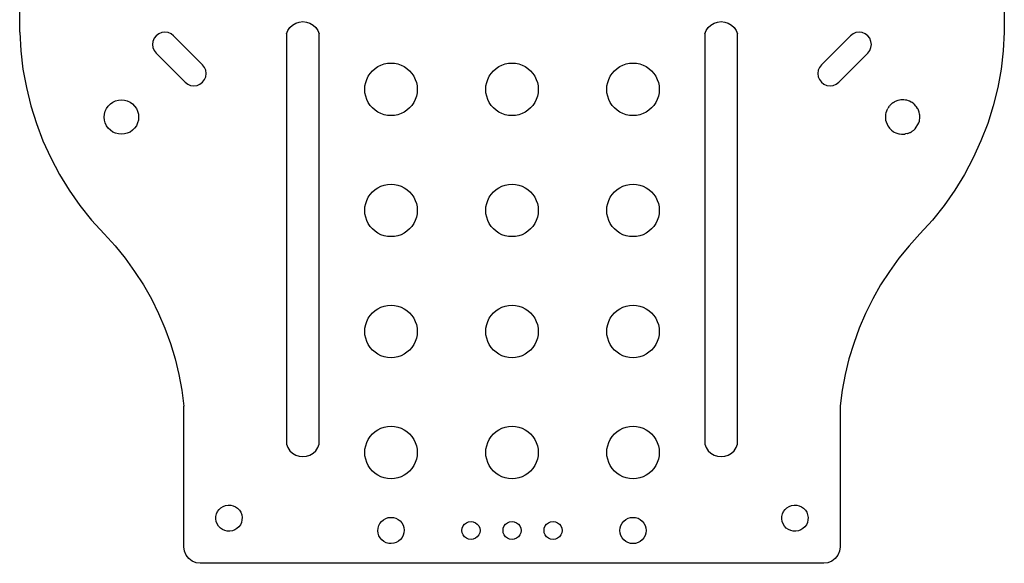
# Model space of a CAD drawing. Header units: metres. Extents: x 336 to 456, y 274 to 478.
# Tile 1 of 4: x 336 to 456, y 274 to 340. Entities that reach past the tile are written whole.
import ezdxf

# ---------------------------------------------------------------- set-up
doc = ezdxf.new("R2010")
doc.units = ezdxf.units.M

msp = doc.modelspace()

# ---------------------------------------------------------------- linework, layer by layer
at = {"layer": 'Layer0'}
for p, q in [((336.31, 338.73), (336.31, 413.26)), ((456.34, 413.27), (456.34, 338.73)), ((369.57, 339.58), (369.96, 339.81)), ((369.96, 339.81), (370.38, 339.95)), ((370.38, 339.95), (370.82, 340)), ((370.82, 340), (371.27, 339.95)), ((371.27, 339.95), (371.69, 339.81)), ((371.69, 339.81), (372.07, 339.58)), ((420.58, 339.58), (420.96, 339.81)), ((420.96, 339.81), (421.38, 339.95)), ((421.38, 339.95), (421.83, 340)), ((421.83, 340), (422.27, 339.95)), ((422.27, 339.95), (422.69, 339.81)), ((422.69, 339.81), (423.08, 339.58)), ((336.31, 338.73), (336.44, 336.46)), ((353.26, 338.52), (352.95, 338.28)), ((353.62, 338.67), (353.26, 338.52)), ((354.01, 338.72), (353.62, 338.67)), ((354.4, 338.67), (354.01, 338.72)), ((354.76, 338.52), (354.4, 338.67)), ((355.07, 338.28), (354.76, 338.52)), ((368.82, 338.5), (368.99, 338.91)), ((368.82, 338.5), (368.82, 288.5)), ((368.99, 338.91), (369.25, 339.28)), ((369.25, 339.28), (369.57, 339.58)), ((372.07, 339.58), (372.4, 339.28)), ((372.4, 339.28), (372.65, 338.91)), ((372.65, 338.91), (372.82, 338.5)), ((372.82, 288.5), (372.82, 338.5)), ((419.83, 338.5), (420, 338.91)), ((419.83, 338.5), (419.83, 288.5)), ((420, 338.91), (420.25, 339.28)), ((420.25, 339.28), (420.58, 339.58)), ((423.08, 339.58), (423.4, 339.28)), ((423.4, 339.28), (423.66, 338.91)), ((423.66, 338.91), (423.83, 338.5)), ((423.83, 288.5), (423.83, 338.5)), ((437.9, 338.52), (437.59, 338.28)), ((438.26, 338.67), (437.9, 338.52)), ((438.65, 338.72), (438.26, 338.67)), ((439.03, 338.67), (438.65, 338.72)), ((439.4, 338.52), (439.03, 338.67)), ((439.71, 338.28), (439.4, 338.52)), ((456.34, 338.73), (456.22, 336.46)), ((352.56, 337.6), (352.51, 337.22)), ((352.71, 337.97), (352.56, 337.6)), ((352.95, 338.28), (352.71, 337.97)), ((355.07, 338.28), (358.6, 334.74)), ((434.05, 334.74), (437.59, 338.28)), ((439.94, 337.97), (439.71, 338.28)), ((440.09, 337.6), (439.94, 337.97)), ((440.15, 337.22), (440.09, 337.6)), ((336.44, 336.46), (336.71, 334.2)), ((352.51, 337.22), (352.56, 336.83)), ((352.56, 336.83), (352.71, 336.47)), ((352.71, 336.47), (352.95, 336.16)), ((356.48, 332.62), (352.95, 336.16)), ((439.71, 336.16), (436.17, 332.62)), ((439.71, 336.16), (439.94, 336.47)), ((439.94, 336.47), (440.09, 336.83)), ((440.09, 336.83), (440.15, 337.22)), ((456.22, 336.46), (455.95, 334.21)), ((380.75, 334.84), (381.16, 334.92)), ((381.16, 334.92), (381.58, 334.95)), ((381.58, 334.95), (381.99, 334.92)), ((381.99, 334.92), (382.4, 334.84)), ((395.5, 334.84), (395.91, 334.92)), ((395.91, 334.92), (396.33, 334.95)), ((396.33, 334.95), (396.74, 334.92)), ((396.74, 334.92), (397.15, 334.84)), ((410.25, 334.84), (410.66, 334.92)), ((410.66, 334.92), (411.08, 334.95)), ((411.08, 334.95), (411.49, 334.92)), ((411.49, 334.92), (411.9, 334.84)), ((336.71, 334.2), (337.12, 331.97)), ((358.84, 334.43), (358.6, 334.74)), ((358.99, 334.07), (358.84, 334.43)), ((359.04, 333.68), (358.99, 334.07)), ((379.04, 333.7), (379.31, 334.01)), ((379.31, 334.01), (379.63, 334.29)), ((379.63, 334.29), (379.98, 334.52)), ((379.98, 334.52), (380.35, 334.71)), ((380.35, 334.71), (380.75, 334.84)), ((382.4, 334.84), (382.8, 334.71)), ((382.8, 334.71), (383.18, 334.52)), ((383.18, 334.52), (383.52, 334.29)), ((383.52, 334.29), (383.84, 334.01)), ((383.84, 334.01), (384.12, 333.7)), ((393.79, 333.7), (394.06, 334.01)), ((394.06, 334.01), (394.38, 334.29)), ((394.38, 334.29), (394.73, 334.52)), ((394.73, 334.52), (395.1, 334.71)), ((395.1, 334.71), (395.5, 334.84)), ((397.15, 334.84), (397.55, 334.71)), ((397.55, 334.71), (397.93, 334.52)), ((397.93, 334.52), (398.27, 334.29)), ((398.27, 334.29), (398.59, 334.01)), ((398.59, 334.01), (398.87, 333.7)), ((408.54, 333.7), (408.81, 334.01)), ((408.81, 334.01), (409.13, 334.29)), ((409.13, 334.29), (409.48, 334.52)), ((409.48, 334.52), (409.85, 334.71)), ((409.85, 334.71), (410.25, 334.84)), ((411.9, 334.84), (412.3, 334.71)), ((412.3, 334.71), (412.68, 334.52)), ((412.68, 334.52), (413.02, 334.29)), ((413.02, 334.29), (413.34, 334.01)), ((413.34, 334.01), (413.62, 333.7)), ((433.66, 334.07), (433.61, 333.68)), ((433.81, 334.43), (433.66, 334.07)), ((434.05, 334.74), (433.81, 334.43)), ((455.95, 334.21), (455.54, 331.97)), ((356.48, 332.62), (356.79, 332.38)), ((358.29, 332.38), (358.6, 332.62)), ((358.6, 332.62), (358.84, 332.93)), ((358.84, 332.93), (358.99, 333.29)), ((358.99, 333.29), (359.04, 333.68)), ((378.4, 332.17), (378.49, 332.58)), ((378.49, 332.58), (378.62, 332.97)), ((378.62, 332.97), (378.81, 333.35)), ((378.81, 333.35), (379.04, 333.7)), ((384.12, 333.7), (384.35, 333.35)), ((384.35, 333.35), (384.53, 332.97)), ((384.53, 332.97), (384.67, 332.58)), ((384.67, 332.58), (384.75, 332.17)), ((393.15, 332.17), (393.24, 332.58)), ((393.24, 332.58), (393.37, 332.97)), ((393.37, 332.97), (393.56, 333.35)), ((393.56, 333.35), (393.79, 333.7)), ((398.87, 333.7), (399.1, 333.35)), ((399.1, 333.35), (399.28, 332.97)), ((399.28, 332.97), (399.42, 332.58)), ((399.42, 332.58), (399.5, 332.17)), ((407.9, 332.17), (407.99, 332.58)), ((407.99, 332.58), (408.12, 332.97)), ((408.12, 332.97), (408.31, 333.35)), ((408.31, 333.35), (408.54, 333.7)), ((413.62, 333.7), (413.85, 333.35)), ((413.85, 333.35), (414.03, 332.97)), ((414.03, 332.97), (414.17, 332.58)), ((414.17, 332.58), (414.25, 332.17)), ((433.61, 333.68), (433.66, 333.29)), ((433.66, 333.29), (433.81, 332.93)), ((433.81, 332.93), (434.05, 332.62)), ((434.05, 332.62), (434.36, 332.38)), ((435.86, 332.38), (436.17, 332.62)), ((337.12, 331.97), (337.66, 329.76)), ((356.79, 332.38), (357.15, 332.23)), ((357.15, 332.23), (357.54, 332.18)), ((357.54, 332.18), (357.93, 332.23)), ((357.93, 332.23), (358.29, 332.38)), ((378.38, 331.75), (378.4, 332.17)), ((378.4, 331.33), (378.38, 331.75)), ((378.49, 330.92), (378.4, 331.33)), ((384.75, 331.33), (384.67, 330.92)), ((384.75, 332.17), (384.78, 331.75)), ((384.78, 331.75), (384.75, 331.33)), ((393.13, 331.75), (393.15, 332.17)), ((393.15, 331.33), (393.13, 331.75)), ((393.24, 330.92), (393.15, 331.33)), ((399.5, 331.33), (399.42, 330.92)), ((399.5, 332.17), (399.53, 331.75)), ((399.53, 331.75), (399.5, 331.33)), ((407.88, 331.75), (407.9, 332.17)), ((407.9, 331.33), (407.88, 331.75)), ((407.99, 330.92), (407.9, 331.33)), ((414.25, 331.33), (414.17, 330.92)), ((414.25, 332.17), (414.28, 331.75)), ((414.28, 331.75), (414.25, 331.33)), ((434.36, 332.38), (434.72, 332.23)), ((434.72, 332.23), (435.11, 332.18)), ((435.11, 332.18), (435.5, 332.23)), ((435.5, 332.23), (435.86, 332.38)), ((455.54, 331.97), (455, 329.76)), ((347.36, 329.98), (347.66, 330.19)), ((347.66, 330.19), (347.99, 330.35)), ((347.99, 330.35), (348.35, 330.44)), ((348.35, 330.44), (348.71, 330.47)), ((348.71, 330.47), (349.07, 330.44)), ((349.07, 330.44), (349.43, 330.35)), ((349.43, 330.35), (349.76, 330.19)), ((349.76, 330.19), (350.06, 329.98)), ((378.62, 330.53), (378.49, 330.92)), ((378.81, 330.15), (378.62, 330.53)), ((379.04, 329.8), (378.81, 330.15)), ((384.35, 330.15), (384.12, 329.8)), ((384.53, 330.53), (384.35, 330.15)), ((384.67, 330.92), (384.53, 330.53)), ((393.37, 330.53), (393.24, 330.92)), ((393.56, 330.15), (393.37, 330.53)), ((393.79, 329.8), (393.56, 330.15)), ((399.1, 330.15), (398.87, 329.8)), ((399.28, 330.53), (399.1, 330.15)), ((399.42, 330.92), (399.28, 330.53)), ((408.12, 330.52), (407.99, 330.92)), ((408.31, 330.15), (408.12, 330.52)), ((408.54, 329.8), (408.31, 330.15)), ((413.85, 330.15), (413.62, 329.8)), ((414.03, 330.52), (413.85, 330.15)), ((414.17, 330.92), (414.03, 330.52)), ((442.82, 330.14), (442.71, 330.07)), ((442.82, 330.14), (442.9, 330.19)), ((442.94, 330.21), (442.9, 330.19)), ((443.02, 330.26), (442.94, 330.21)), ((443.18, 330.32), (443.02, 330.26)), ((443.23, 330.35), (443.18, 330.32)), ((443.26, 330.35), (443.23, 330.35)), ((443.36, 330.39), (443.26, 330.35)), ((443.58, 330.44), (443.36, 330.39)), ((443.72, 330.47), (443.58, 330.44)), ((443.95, 330.47), (443.72, 330.47)), ((444.08, 330.48), (443.95, 330.47)), ((444.31, 330.44), (444.08, 330.48)), ((444.45, 330.42), (444.31, 330.44)), ((444.67, 330.35), (444.45, 330.42)), ((444.79, 330.31), (444.67, 330.35)), ((445, 330.19), (444.79, 330.31)), ((445.12, 330.13), (445, 330.19)), ((445.3, 329.98), (445.12, 330.13)), ((337.66, 329.76), (338.34, 327.59)), ((346.64, 328.74), (346.74, 329.09)), ((346.74, 329.09), (346.89, 329.42)), ((346.89, 329.42), (347.1, 329.72)), ((347.1, 329.72), (347.36, 329.98)), ((350.06, 329.98), (350.32, 329.72)), ((350.32, 329.72), (350.53, 329.42)), ((350.53, 329.42), (350.68, 329.09)), ((350.68, 329.09), (350.78, 328.74)), ((379.31, 329.49), (379.04, 329.8)), ((379.63, 329.21), (379.31, 329.49)), ((379.98, 328.98), (379.63, 329.21)), ((380.35, 328.79), (379.98, 328.98)), ((383.18, 328.98), (382.8, 328.79)), ((383.52, 329.21), (383.18, 328.98)), ((383.84, 329.49), (383.52, 329.21)), ((384.12, 329.8), (383.84, 329.49)), ((394.06, 329.49), (393.79, 329.8)), ((394.38, 329.21), (394.06, 329.49)), ((394.73, 328.98), (394.38, 329.21)), ((395.1, 328.79), (394.73, 328.98)), ((397.93, 328.98), (397.55, 328.79)), ((398.27, 329.21), (397.93, 328.98)), ((398.59, 329.49), (398.27, 329.21)), ((398.87, 329.8), (398.59, 329.49)), ((408.81, 329.49), (408.54, 329.8)), ((409.13, 329.21), (408.81, 329.49)), ((409.48, 328.98), (409.13, 329.21)), ((409.85, 328.79), (409.48, 328.98)), ((412.68, 328.98), (412.3, 328.79)), ((413.02, 329.21), (412.68, 328.98)), ((413.34, 329.49), (413.02, 329.21)), ((413.62, 329.8), (413.34, 329.49)), ((441.97, 329.09), (441.91, 328.87)), ((442.03, 329.22), (441.97, 329.09)), ((442.05, 329.25), (442.03, 329.22)), ((442.05, 329.25), (442.13, 329.42)), ((442.19, 329.51), (442.13, 329.42)), ((442.21, 329.54), (442.19, 329.51)), ((442.25, 329.59), (442.21, 329.54)), ((442.25, 329.59), (442.34, 329.72)), ((442.4, 329.78), (442.34, 329.72)), ((442.43, 329.83), (442.4, 329.78)), ((442.51, 329.89), (442.43, 329.83)), ((442.51, 329.89), (442.6, 329.98)), ((442.65, 330.02), (442.6, 329.98)), ((442.71, 330.07), (442.65, 330.02)), ((445.4, 329.91), (445.3, 329.98)), ((445.56, 329.72), (445.4, 329.91)), ((445.64, 329.63), (445.56, 329.72)), ((445.77, 329.42), (445.64, 329.63)), ((445.84, 329.32), (445.77, 329.42)), ((445.92, 329.09), (445.84, 329.32)), ((445.97, 328.98), (445.92, 329.09)), ((446.02, 328.74), (445.97, 328.98)), ((455, 329.76), (454.32, 327.59)), ((346.62, 328.37), (346.64, 328.74)), ((346.64, 328.01), (346.62, 328.37)), ((346.74, 327.66), (346.64, 328.01)), ((350.78, 328.01), (350.68, 327.66)), ((350.78, 328.74), (350.81, 328.37)), ((350.81, 328.37), (350.78, 328.01)), ((380.75, 328.66), (380.35, 328.79)), ((381.16, 328.58), (380.75, 328.66)), ((381.58, 328.55), (381.16, 328.58)), ((381.99, 328.58), (381.58, 328.55)), ((382.4, 328.66), (381.99, 328.58)), ((382.8, 328.79), (382.4, 328.66)), ((395.5, 328.66), (395.1, 328.79)), ((395.91, 328.58), (395.5, 328.66)), ((396.33, 328.55), (395.91, 328.58)), ((396.74, 328.58), (396.33, 328.55)), ((397.15, 328.66), (396.74, 328.58)), ((397.55, 328.79), (397.15, 328.66)), ((410.25, 328.66), (409.85, 328.79)), ((410.66, 328.58), (410.25, 328.66)), ((411.08, 328.55), (410.66, 328.58)), ((411.49, 328.58), (411.08, 328.55)), ((411.9, 328.66), (411.49, 328.58)), ((412.3, 328.79), (411.9, 328.66)), ((441.86, 328.51), (441.85, 328.37)), ((441.85, 328.37), (441.87, 328.14)), ((441.88, 328.74), (441.86, 328.51)), ((441.87, 328.14), (441.88, 328.01)), ((441.91, 328.87), (441.88, 328.74)), ((441.88, 328.01), (442.13, 327.32)), ((445.92, 327.66), (446, 327.89)), ((446, 327.89), (446.02, 328.01)), ((446.04, 328.62), (446.02, 328.74)), ((446.02, 328.01), (446.05, 328.25)), ((446.04, 328.37), (446.04, 328.62)), ((446.05, 328.25), (446.04, 328.37)), ((338.34, 327.59), (339.15, 325.47)), ((346.89, 327.32), (346.74, 327.66)), ((347.1, 327.02), (346.89, 327.32)), ((347.36, 326.76), (347.1, 327.02)), ((347.66, 326.55), (347.36, 326.76)), ((347.99, 326.4), (347.66, 326.55)), ((349.76, 326.55), (349.43, 326.4)), ((350.06, 326.76), (349.76, 326.55)), ((350.32, 327.02), (350.06, 326.76)), ((350.53, 327.32), (350.32, 327.02)), ((350.68, 327.66), (350.53, 327.32)), ((442.13, 327.32), (442.27, 327.13)), ((442.27, 327.13), (442.34, 327.02)), ((442.34, 327.02), (442.51, 326.86)), ((442.51, 326.86), (442.6, 326.76)), ((442.6, 326.76), (442.8, 326.63)), ((442.8, 326.63), (442.9, 326.55)), ((442.9, 326.55), (443.12, 326.46)), ((444.83, 326.48), (444.89, 326.5)), ((444.89, 326.5), (444.93, 326.52)), ((444.93, 326.52), (445, 326.55)), ((445.12, 326.64), (445, 326.55)), ((445.12, 326.64), (445.21, 326.69)), ((445.21, 326.69), (445.25, 326.73)), ((445.25, 326.73), (445.3, 326.76)), ((445.38, 326.85), (445.3, 326.76)), ((445.38, 326.85), (445.48, 326.94)), ((445.48, 326.94), (445.92, 327.66)), ((454.32, 327.59), (453.5, 325.47)), ((339.15, 325.47), (340.1, 323.4)), ((348.35, 326.31), (347.99, 326.4)), ((348.71, 326.27), (348.35, 326.31)), ((349.07, 326.31), (348.71, 326.27)), ((349.43, 326.4), (349.07, 326.31)), ((443.12, 326.46), (443.23, 326.4)), ((443.23, 326.4), (443.47, 326.34)), ((443.47, 326.34), (443.58, 326.31)), ((443.58, 326.31), (443.83, 326.29)), ((443.83, 326.29), (443.95, 326.27)), ((443.95, 326.27), (444.2, 326.29)), ((444.31, 326.31), (444.2, 326.29)), ((444.52, 326.36), (444.31, 326.31)), ((444.52, 326.36), (444.55, 326.37)), ((444.55, 326.37), (444.67, 326.4)), ((444.67, 326.4), (444.83, 326.48)), ((453.5, 325.47), (452.56, 323.4)), ((340.1, 323.4), (341.16, 321.39)), ((452.56, 323.4), (451.49, 321.39)), ((341.16, 321.39), (342.35, 319.45)), ((451.49, 321.39), (450.3, 319.46)), ((342.35, 319.45), (343.66, 317.59)), ((379.31, 319.26), (379.63, 319.54)), ((379.63, 319.54), (379.98, 319.77)), ((379.98, 319.77), (380.35, 319.96)), ((380.35, 319.96), (380.75, 320.09)), ((380.75, 320.09), (381.16, 320.17)), ((381.16, 320.17), (381.58, 320.2)), ((381.58, 320.2), (381.99, 320.17)), ((381.99, 320.17), (382.4, 320.09)), ((382.4, 320.09), (382.8, 319.96)), ((382.8, 319.96), (383.18, 319.77)), ((383.18, 319.77), (383.52, 319.54)), ((383.52, 319.54), (383.84, 319.26)), ((394.06, 319.26), (394.38, 319.54)), ((394.38, 319.54), (394.73, 319.77)), ((394.73, 319.77), (395.1, 319.96)), ((395.1, 319.96), (395.5, 320.09)), ((395.5, 320.09), (395.91, 320.17)), ((395.91, 320.17), (396.33, 320.2)), ((396.33, 320.2), (396.74, 320.17)), ((396.74, 320.17), (397.15, 320.09)), ((397.15, 320.09), (397.55, 319.96)), ((397.55, 319.96), (397.93, 319.77)), ((397.93, 319.77), (398.27, 319.54)), ((398.27, 319.54), (398.59, 319.26)), ((408.81, 319.26), (409.13, 319.54)), ((409.13, 319.54), (409.48, 319.77)), ((409.48, 319.77), (409.85, 319.96)), ((409.85, 319.96), (410.25, 320.09)), ((410.25, 320.09), (410.66, 320.17)), ((410.66, 320.17), (411.08, 320.2)), ((411.08, 320.2), (411.49, 320.17)), ((411.49, 320.17), (411.9, 320.09)), ((411.9, 320.09), (412.3, 319.96)), ((412.3, 319.96), (412.68, 319.77)), ((412.68, 319.77), (413.02, 319.54)), ((413.02, 319.54), (413.34, 319.26)), ((450.3, 319.46), (449, 317.6)), ((378.49, 317.83), (378.62, 318.22)), ((378.62, 318.22), (378.81, 318.6)), ((378.81, 318.6), (379.04, 318.95)), ((379.04, 318.95), (379.31, 319.26)), ((383.84, 319.26), (384.12, 318.95)), ((384.12, 318.95), (384.35, 318.6)), ((384.35, 318.6), (384.53, 318.22)), ((384.53, 318.22), (384.67, 317.83)), ((393.24, 317.83), (393.37, 318.22)), ((393.37, 318.22), (393.56, 318.6)), ((393.56, 318.6), (393.79, 318.95)), ((393.79, 318.95), (394.06, 319.26)), ((398.59, 319.26), (398.87, 318.95)), ((398.87, 318.95), (399.1, 318.6)), ((399.1, 318.6), (399.28, 318.22)), ((399.28, 318.22), (399.42, 317.83)), ((407.99, 317.83), (408.12, 318.22)), ((408.12, 318.22), (408.31, 318.6)), ((408.31, 318.6), (408.54, 318.95)), ((408.54, 318.95), (408.81, 319.26)), ((413.34, 319.26), (413.62, 318.95)), ((413.62, 318.95), (413.85, 318.6)), ((413.85, 318.6), (414.03, 318.22)), ((414.03, 318.22), (414.17, 317.83)), ((343.66, 317.59), (345.08, 315.82)), ((378.38, 317), (378.4, 317.42)), ((378.4, 316.58), (378.38, 317)), ((378.4, 317.42), (378.49, 317.83)), ((384.67, 317.83), (384.75, 317.42)), ((384.75, 317.42), (384.78, 317)), ((384.78, 317), (384.75, 316.58)), ((393.13, 317), (393.15, 317.42)), ((393.15, 316.58), (393.13, 317)), ((393.15, 317.42), (393.24, 317.83)), ((399.42, 317.83), (399.5, 317.42)), ((399.5, 317.42), (399.53, 317)), ((399.53, 317), (399.5, 316.58)), ((407.88, 317), (407.9, 317.42)), ((407.9, 316.58), (407.88, 317)), ((407.9, 317.42), (407.99, 317.83)), ((414.17, 317.83), (414.25, 317.42)), ((414.25, 317.42), (414.28, 317)), ((414.28, 317), (414.25, 316.58)), ((449, 317.6), (447.58, 315.82)), ((345.08, 315.82), (346.61, 314.13)), ((378.49, 316.17), (378.4, 316.58)), ((378.62, 315.78), (378.49, 316.17)), ((378.81, 315.4), (378.62, 315.78)), ((384.53, 315.78), (384.35, 315.4)), ((384.67, 316.17), (384.53, 315.78)), ((384.75, 316.58), (384.67, 316.17)), ((393.24, 316.17), (393.15, 316.58)), ((393.37, 315.78), (393.24, 316.17)), ((393.56, 315.4), (393.37, 315.78)), ((399.28, 315.78), (399.1, 315.4)), ((399.42, 316.17), (399.28, 315.78)), ((399.5, 316.58), (399.42, 316.17)), ((407.99, 316.17), (407.9, 316.58)), ((408.12, 315.77), (407.99, 316.17)), ((408.31, 315.4), (408.12, 315.77)), ((414.03, 315.77), (413.85, 315.4)), ((414.17, 316.17), (414.03, 315.77)), ((414.25, 316.58), (414.17, 316.17)), ((447.58, 315.82), (446.05, 314.14)), ((379.04, 315.05), (378.81, 315.4)), ((379.31, 314.74), (379.04, 315.05)), ((379.63, 314.46), (379.31, 314.74)), ((383.84, 314.74), (383.52, 314.46)), ((384.12, 315.05), (383.84, 314.74)), ((384.35, 315.4), (384.12, 315.05)), ((393.79, 315.05), (393.56, 315.4)), ((394.06, 314.74), (393.79, 315.05)), ((394.38, 314.46), (394.06, 314.74)), ((398.59, 314.74), (398.27, 314.46)), ((398.87, 315.05), (398.59, 314.74)), ((399.1, 315.4), (398.87, 315.05)), ((408.54, 315.05), (408.31, 315.4)), ((408.81, 314.74), (408.54, 315.05)), ((409.13, 314.46), (408.81, 314.74)), ((413.34, 314.74), (413.02, 314.46)), ((413.62, 315.05), (413.34, 314.74)), ((413.85, 315.4), (413.62, 315.05)), ((346.61, 314.13), (347.93, 312.68)), ((379.98, 314.23), (379.63, 314.46)), ((380.35, 314.04), (379.98, 314.23)), ((380.75, 313.91), (380.35, 314.04)), ((381.16, 313.83), (380.75, 313.91)), ((381.58, 313.8), (381.16, 313.83)), ((381.99, 313.83), (381.58, 313.8)), ((382.4, 313.91), (381.99, 313.83)), ((382.8, 314.04), (382.4, 313.91)), ((383.18, 314.23), (382.8, 314.04)), ((383.52, 314.46), (383.18, 314.23)), ((394.73, 314.23), (394.38, 314.46)), ((395.1, 314.04), (394.73, 314.23)), ((395.5, 313.91), (395.1, 314.04)), ((395.91, 313.83), (395.5, 313.91)), ((396.33, 313.8), (395.91, 313.83)), ((396.74, 313.83), (396.33, 313.8)), ((397.15, 313.91), (396.74, 313.83)), ((397.55, 314.04), (397.15, 313.91)), ((397.93, 314.23), (397.55, 314.04)), ((398.27, 314.46), (397.93, 314.23)), ((409.48, 314.23), (409.13, 314.46)), ((409.85, 314.04), (409.48, 314.23)), ((410.25, 313.91), (409.85, 314.04)), ((410.66, 313.83), (410.25, 313.91)), ((411.08, 313.8), (410.66, 313.83)), ((411.49, 313.83), (411.08, 313.8)), ((411.9, 313.91), (411.49, 313.83)), ((412.3, 314.04), (411.9, 313.91)), ((412.68, 314.23), (412.3, 314.04)), ((413.02, 314.46), (412.68, 314.23)), ((446.05, 314.14), (444.73, 312.68)), ((347.93, 312.68), (349.17, 311.16)), ((444.73, 312.68), (443.49, 311.16)), ((349.17, 311.16), (350.32, 309.57)), ((443.49, 311.16), (442.33, 309.57)), ((350.32, 309.57), (351.39, 307.92)), ((442.33, 309.57), (441.27, 307.92)), ((351.39, 307.92), (352.36, 306.21)), ((441.27, 307.92), (440.3, 306.21)), ((352.36, 306.21), (353.23, 304.45)), ((440.3, 306.21), (439.43, 304.45)), ((379.63, 304.79), (379.98, 305.02)), ((379.98, 305.02), (380.35, 305.21)), ((380.35, 305.21), (380.75, 305.34)), ((380.75, 305.34), (381.16, 305.42)), ((381.16, 305.42), (381.58, 305.45)), ((381.58, 305.45), (381.99, 305.42)), ((381.99, 305.42), (382.4, 305.34)), ((382.4, 305.34), (382.8, 305.21)), ((382.8, 305.21), (383.18, 305.02)), ((383.18, 305.02), (383.52, 304.79)), ((394.38, 304.79), (394.73, 305.02)), ((394.73, 305.02), (395.1, 305.21)), ((395.1, 305.21), (395.5, 305.34)), ((395.5, 305.34), (395.91, 305.42)), ((395.91, 305.42), (396.33, 305.45)), ((396.33, 305.45), (396.74, 305.42)), ((396.74, 305.42), (397.15, 305.34)), ((397.15, 305.34), (397.55, 305.21)), ((397.55, 305.21), (397.93, 305.02)), ((397.93, 305.02), (398.27, 304.79)), ((409.13, 304.79), (409.48, 305.02)), ((409.48, 305.02), (409.85, 305.21)), ((409.85, 305.21), (410.25, 305.34)), ((410.25, 305.34), (410.66, 305.42)), ((410.66, 305.42), (411.08, 305.45)), ((411.08, 305.45), (411.49, 305.42)), ((411.49, 305.42), (411.9, 305.34)), ((411.9, 305.34), (412.3, 305.21)), ((412.3, 305.21), (412.68, 305.02)), ((412.68, 305.02), (413.02, 304.79)), ((353.23, 304.45), (354.01, 302.65)), ((378.62, 303.47), (378.81, 303.85)), ((378.81, 303.85), (379.04, 304.2)), ((379.04, 304.2), (379.31, 304.51)), ((379.31, 304.51), (379.63, 304.79)), ((383.52, 304.79), (383.84, 304.51)), ((383.84, 304.51), (384.12, 304.2)), ((384.12, 304.2), (384.35, 303.85)), ((384.35, 303.85), (384.53, 303.47)), ((393.37, 303.47), (393.56, 303.85)), ((393.56, 303.85), (393.79, 304.2)), ((393.79, 304.2), (394.06, 304.51)), ((394.06, 304.51), (394.38, 304.79)), ((398.27, 304.79), (398.59, 304.51)), ((398.59, 304.51), (398.87, 304.2)), ((398.87, 304.2), (399.1, 303.85)), ((399.1, 303.85), (399.28, 303.47)), ((408.12, 303.47), (408.31, 303.85)), ((408.31, 303.85), (408.54, 304.2)), ((408.54, 304.2), (408.81, 304.51)), ((408.81, 304.51), (409.13, 304.79)), ((413.02, 304.79), (413.34, 304.51)), ((413.34, 304.51), (413.62, 304.2)), ((413.62, 304.2), (413.85, 303.85)), ((413.85, 303.85), (414.03, 303.47)), ((439.43, 304.45), (438.65, 302.65)), ((354.01, 302.65), (354.68, 300.8)), ((378.38, 302.25), (378.4, 302.67)), ((378.4, 302.67), (378.49, 303.08)), ((378.49, 303.08), (378.62, 303.47)), ((384.53, 303.47), (384.67, 303.08)), ((384.67, 303.08), (384.75, 302.67)), ((384.75, 302.67), (384.78, 302.25)), ((393.13, 302.25), (393.15, 302.67)), ((393.15, 302.67), (393.24, 303.08)), ((393.24, 303.08), (393.37, 303.47)), ((399.28, 303.47), (399.42, 303.08)), ((399.42, 303.08), (399.5, 302.67)), ((399.5, 302.67), (399.53, 302.25)), ((407.88, 302.25), (407.9, 302.67)), ((407.9, 302.67), (407.99, 303.08)), ((407.99, 303.08), (408.12, 303.47)), ((414.03, 303.47), (414.17, 303.08)), ((414.17, 303.08), (414.25, 302.67)), ((414.25, 302.67), (414.28, 302.25)), ((438.65, 302.65), (437.98, 300.8)), ((378.4, 301.83), (378.38, 302.25)), ((378.49, 301.42), (378.4, 301.83)), ((378.62, 301.03), (378.49, 301.42)), ((384.67, 301.42), (384.53, 301.03)), ((384.75, 301.83), (384.67, 301.42)), ((384.78, 302.25), (384.75, 301.83)), ((393.15, 301.83), (393.13, 302.25)), ((393.24, 301.42), (393.15, 301.83)), ((393.37, 301.03), (393.24, 301.42)), ((399.42, 301.42), (399.28, 301.03)), ((399.5, 301.83), (399.42, 301.42)), ((399.53, 302.25), (399.5, 301.83)), ((407.9, 301.83), (407.88, 302.25)), ((407.99, 301.42), (407.9, 301.83)), ((408.12, 301.02), (407.99, 301.42)), ((414.17, 301.42), (414.03, 301.02)), ((414.25, 301.83), (414.17, 301.42)), ((414.28, 302.25), (414.25, 301.83)), ((354.68, 300.8), (355.25, 298.92)), ((378.81, 300.65), (378.62, 301.03)), ((379.04, 300.3), (378.81, 300.65)), ((379.31, 299.99), (379.04, 300.3)), ((384.12, 300.3), (383.84, 299.99)), ((384.35, 300.65), (384.12, 300.3)), ((384.53, 301.03), (384.35, 300.65)), ((393.56, 300.65), (393.37, 301.03)), ((393.79, 300.3), (393.56, 300.65)), ((394.06, 299.99), (393.79, 300.3)), ((398.87, 300.3), (398.59, 299.99)), ((399.1, 300.65), (398.87, 300.3)), ((399.28, 301.03), (399.1, 300.65)), ((408.31, 300.65), (408.12, 301.02)), ((408.54, 300.3), (408.31, 300.65)), ((408.81, 299.99), (408.54, 300.3)), ((413.62, 300.3), (413.34, 299.99)), ((413.85, 300.65), (413.62, 300.3)), ((414.03, 301.02), (413.85, 300.65)), ((437.98, 300.8), (437.41, 298.92)), ((355.25, 298.92), (355.71, 297.01)), ((379.63, 299.71), (379.31, 299.99)), ((379.98, 299.48), (379.63, 299.71)), ((380.35, 299.29), (379.98, 299.48)), ((380.75, 299.16), (380.35, 299.29)), ((381.16, 299.08), (380.75, 299.16)), ((381.58, 299.05), (381.16, 299.08)), ((381.99, 299.08), (381.58, 299.05)), ((382.4, 299.16), (381.99, 299.08)), ((382.8, 299.29), (382.4, 299.16)), ((383.18, 299.48), (382.8, 299.29)), ((383.52, 299.71), (383.18, 299.48)), ((383.84, 299.99), (383.52, 299.71)), ((394.38, 299.71), (394.06, 299.99)), ((394.73, 299.48), (394.38, 299.71)), ((395.1, 299.29), (394.73, 299.48)), ((395.5, 299.16), (395.1, 299.29)), ((395.91, 299.08), (395.5, 299.16)), ((396.33, 299.05), (395.91, 299.08)), ((396.74, 299.08), (396.33, 299.05)), ((397.15, 299.16), (396.74, 299.08)), ((397.55, 299.29), (397.15, 299.16)), ((397.93, 299.48), (397.55, 299.29)), ((398.27, 299.71), (397.93, 299.48)), ((398.59, 299.99), (398.27, 299.71)), ((409.13, 299.71), (408.81, 299.99)), ((409.48, 299.48), (409.13, 299.71)), ((409.85, 299.29), (409.48, 299.48)), ((410.25, 299.16), (409.85, 299.29)), ((410.66, 299.08), (410.25, 299.16)), ((411.08, 299.05), (410.66, 299.08)), ((411.49, 299.08), (411.08, 299.05)), ((411.9, 299.16), (411.49, 299.08)), ((412.3, 299.29), (411.9, 299.16)), ((412.68, 299.48), (412.3, 299.29)), ((413.02, 299.71), (412.68, 299.48)), ((413.34, 299.99), (413.02, 299.71)), ((437.41, 298.92), (436.95, 297.02)), ((355.71, 297.01), (356.07, 295.08)), ((436.95, 297.02), (436.59, 295.08)), ((356.07, 295.08), (356.32, 293.13)), ((436.59, 295.08), (436.35, 293.19)), ((356.33, 276), (356.32, 293.13)), ((436.35, 293.13), (436.33, 276)), ((436.35, 293.19), (436.35, 293.13)), ((380.35, 290.46), (380.75, 290.59)), ((380.75, 290.59), (381.16, 290.67)), ((381.16, 290.67), (381.58, 290.7)), ((381.58, 290.7), (381.99, 290.67)), ((381.99, 290.67), (382.4, 290.59)), ((382.4, 290.59), (382.8, 290.46)), ((395.1, 290.46), (395.5, 290.59)), ((395.5, 290.59), (395.91, 290.67)), ((395.91, 290.67), (396.33, 290.7)), ((396.33, 290.7), (396.74, 290.67)), ((396.74, 290.67), (397.15, 290.59)), ((397.15, 290.59), (397.55, 290.46)), ((409.85, 290.46), (410.25, 290.59)), ((410.25, 290.59), (410.66, 290.67)), ((410.66, 290.67), (411.08, 290.7)), ((411.08, 290.7), (411.49, 290.67)), ((411.49, 290.67), (411.9, 290.59)), ((411.9, 290.59), (412.3, 290.46)), ((378.81, 289.1), (379.04, 289.45)), ((379.04, 289.45), (379.31, 289.76)), ((379.31, 289.76), (379.63, 290.04)), ((379.63, 290.04), (379.98, 290.27)), ((379.98, 290.27), (380.35, 290.46)), ((382.8, 290.46), (383.18, 290.27)), ((383.18, 290.27), (383.52, 290.04)), ((383.52, 290.04), (383.84, 289.76)), ((383.84, 289.76), (384.12, 289.45)), ((384.12, 289.45), (384.35, 289.1)), ((393.56, 289.1), (393.79, 289.45)), ((393.79, 289.45), (394.06, 289.76)), ((394.06, 289.76), (394.38, 290.04)), ((394.38, 290.04), (394.73, 290.27)), ((394.73, 290.27), (395.1, 290.46)), ((397.55, 290.46), (397.93, 290.27)), ((397.93, 290.27), (398.27, 290.04)), ((398.27, 290.04), (398.59, 289.76)), ((398.59, 289.76), (398.87, 289.45)), ((398.87, 289.45), (399.1, 289.1)), ((408.31, 289.1), (408.54, 289.45)), ((408.54, 289.45), (408.81, 289.76)), ((408.81, 289.76), (409.13, 290.04)), ((409.13, 290.04), (409.48, 290.27)), ((409.48, 290.27), (409.85, 290.46)), ((412.3, 290.46), (412.68, 290.27)), ((412.68, 290.27), (413.02, 290.04)), ((413.02, 290.04), (413.34, 289.76)), ((413.34, 289.76), (413.62, 289.45)), ((413.62, 289.45), (413.85, 289.1)), ((368.82, 288.5), (368.99, 288.09)), ((368.99, 288.09), (369.25, 287.72)), ((372.4, 287.72), (372.65, 288.09)), ((372.65, 288.09), (372.82, 288.5)), ((378.4, 287.92), (378.49, 288.33)), ((378.49, 288.33), (378.62, 288.72)), ((378.62, 288.72), (378.81, 289.1)), ((384.35, 289.1), (384.53, 288.72)), ((384.53, 288.72), (384.67, 288.33)), ((384.67, 288.33), (384.75, 287.92)), ((393.15, 287.92), (393.24, 288.33)), ((393.24, 288.33), (393.37, 288.72)), ((393.37, 288.72), (393.56, 289.1)), ((399.1, 289.1), (399.28, 288.72)), ((399.28, 288.72), (399.42, 288.33)), ((399.42, 288.33), (399.5, 287.92)), ((407.9, 287.92), (407.99, 288.33)), ((407.99, 288.33), (408.12, 288.72)), ((408.12, 288.72), (408.31, 289.1)), ((413.85, 289.1), (414.03, 288.72)), ((414.03, 288.72), (414.17, 288.33)), ((414.17, 288.33), (414.25, 287.92)), ((419.83, 288.5), (420, 288.09)), ((420, 288.09), (420.25, 287.72)), ((423.4, 287.72), (423.66, 288.09)), ((423.66, 288.09), (423.83, 288.5)), ((369.25, 287.72), (369.57, 287.42)), ((369.57, 287.42), (369.96, 287.19)), ((369.96, 287.19), (370.38, 287.05)), ((370.38, 287.05), (370.82, 287)), ((370.82, 287), (371.27, 287.05)), ((371.27, 287.05), (371.69, 287.19)), ((371.69, 287.19), (372.07, 287.42)), ((372.07, 287.42), (372.4, 287.72)), ((378.38, 287.5), (378.4, 287.92)), ((378.4, 287.08), (378.38, 287.5)), ((378.49, 286.67), (378.4, 287.08)), ((384.75, 287.08), (384.67, 286.67)), ((384.75, 287.92), (384.78, 287.5)), ((384.78, 287.5), (384.75, 287.08)), ((393.13, 287.5), (393.15, 287.92)), ((393.15, 287.08), (393.13, 287.5)), ((393.24, 286.67), (393.15, 287.08)), ((399.5, 287.08), (399.42, 286.67)), ((399.5, 287.92), (399.53, 287.5)), ((399.53, 287.5), (399.5, 287.08)), ((407.88, 287.5), (407.9, 287.92)), ((407.9, 287.08), (407.88, 287.5)), ((407.99, 286.67), (407.9, 287.08)), ((414.25, 287.08), (414.17, 286.67)), ((414.25, 287.92), (414.28, 287.5)), ((414.28, 287.5), (414.25, 287.08)), ((420.25, 287.72), (420.58, 287.42)), ((420.58, 287.42), (420.96, 287.19)), ((420.96, 287.19), (421.38, 287.05)), ((421.38, 287.05), (421.83, 287)), ((421.83, 287), (422.27, 287.05)), ((422.27, 287.05), (422.69, 287.19)), ((422.69, 287.19), (423.08, 287.42)), ((423.08, 287.42), (423.4, 287.72)), ((378.62, 286.28), (378.49, 286.67)), ((378.81, 285.9), (378.62, 286.28)), ((379.04, 285.55), (378.81, 285.9)), ((384.35, 285.9), (384.12, 285.55)), ((384.53, 286.28), (384.35, 285.9)), ((384.67, 286.67), (384.53, 286.28)), ((393.37, 286.28), (393.24, 286.67)), ((393.56, 285.9), (393.37, 286.28)), ((393.79, 285.55), (393.56, 285.9)), ((399.1, 285.9), (398.87, 285.55)), ((399.28, 286.28), (399.1, 285.9)), ((399.42, 286.67), (399.28, 286.28)), ((408.12, 286.27), (407.99, 286.67)), ((408.31, 285.9), (408.12, 286.27)), ((408.54, 285.55), (408.31, 285.9)), ((413.85, 285.9), (413.62, 285.55)), ((414.03, 286.27), (413.85, 285.9)), ((414.17, 286.67), (414.03, 286.27)), ((379.31, 285.24), (379.04, 285.55)), ((379.63, 284.96), (379.31, 285.24)), ((379.98, 284.73), (379.63, 284.96)), ((380.35, 284.54), (379.98, 284.73)), ((380.75, 284.41), (380.35, 284.54)), ((382.8, 284.54), (382.4, 284.41)), ((383.18, 284.73), (382.8, 284.54)), ((383.52, 284.96), (383.18, 284.73)), ((383.84, 285.24), (383.52, 284.96)), ((384.12, 285.55), (383.84, 285.24)), ((394.06, 285.24), (393.79, 285.55)), ((394.38, 284.96), (394.06, 285.24)), ((394.73, 284.73), (394.38, 284.96)), ((395.1, 284.54), (394.73, 284.73)), ((395.5, 284.41), (395.1, 284.54)), ((397.55, 284.54), (397.15, 284.41)), ((397.93, 284.73), (397.55, 284.54)), ((398.27, 284.96), (397.93, 284.73)), ((398.59, 285.24), (398.27, 284.96)), ((398.87, 285.55), (398.59, 285.24)), ((408.81, 285.24), (408.54, 285.55)), ((409.13, 284.96), (408.81, 285.24)), ((409.48, 284.73), (409.13, 284.96)), ((409.85, 284.54), (409.48, 284.73)), ((410.25, 284.41), (409.85, 284.54)), ((412.3, 284.54), (411.9, 284.41)), ((412.68, 284.73), (412.3, 284.54)), ((413.02, 284.96), (412.68, 284.73)), ((413.34, 285.24), (413.02, 284.96)), ((413.62, 285.55), (413.34, 285.24)), ((381.16, 284.33), (380.75, 284.41)), ((381.58, 284.3), (381.16, 284.33)), ((381.99, 284.33), (381.58, 284.3)), ((382.4, 284.41), (381.99, 284.33)), ((395.91, 284.33), (395.5, 284.41)), ((396.33, 284.3), (395.91, 284.33)), ((396.74, 284.33), (396.33, 284.3)), ((397.15, 284.41), (396.74, 284.33)), ((410.66, 284.33), (410.25, 284.41)), ((411.08, 284.3), (410.66, 284.33)), ((411.49, 284.33), (411.08, 284.3)), ((411.9, 284.41), (411.49, 284.33)), ((360.85, 280.77), (361.12, 280.93)), ((361.12, 280.93), (361.41, 281.05)), ((361.41, 281.05), (361.72, 281.1)), ((361.72, 281.1), (362.04, 281.09)), ((362.04, 281.09), (362.34, 281.02)), ((362.34, 281.02), (362.63, 280.89)), ((362.63, 280.89), (362.88, 280.7)), ((429.85, 280.77), (430.12, 280.93)), ((430.12, 280.93), (430.41, 281.05)), ((430.41, 281.05), (430.72, 281.1)), ((430.72, 281.1), (431.04, 281.09)), ((431.04, 281.09), (431.34, 281.02)), ((431.34, 281.02), (431.63, 280.89)), ((431.63, 280.89), (431.88, 280.7)), ((360.23, 279.4), (360.24, 279.71)), ((360.24, 279.71), (360.31, 280.01)), ((360.31, 280.01), (360.44, 280.3)), ((360.44, 280.3), (360.62, 280.55)), ((360.62, 280.55), (360.85, 280.77)), ((362.88, 280.7), (363.1, 280.47)), ((363.1, 280.47), (363.26, 280.21)), ((363.26, 280.21), (363.37, 279.91)), ((363.37, 279.91), (363.42, 279.6)), ((429.23, 279.4), (429.24, 279.71)), ((429.24, 279.71), (429.31, 280.01)), ((429.31, 280.01), (429.44, 280.3)), ((429.44, 280.3), (429.62, 280.55)), ((429.62, 280.55), (429.85, 280.77)), ((431.88, 280.7), (432.1, 280.47)), ((432.1, 280.47), (432.26, 280.21)), ((432.26, 280.21), (432.37, 279.91)), ((432.37, 279.91), (432.42, 279.6)), ((360.28, 279.09), (360.23, 279.4)), ((360.39, 278.79), (360.28, 279.09)), ((360.56, 278.53), (360.39, 278.79)), ((360.77, 278.3), (360.56, 278.53)), ((363.21, 278.7), (363.03, 278.45)), ((363.34, 278.99), (363.21, 278.7)), ((363.41, 279.29), (363.34, 278.99)), ((363.42, 279.6), (363.41, 279.29)), ((380, 278.28), (380.09, 278.59)), ((380.09, 278.59), (380.23, 278.86)), ((380.23, 278.86), (380.42, 279.11)), ((380.42, 279.11), (380.66, 279.31)), ((380.66, 279.31), (380.94, 279.47)), ((380.94, 279.47), (381.23, 279.57)), ((381.23, 279.57), (381.55, 279.6)), ((381.55, 279.6), (381.86, 279.58)), ((381.86, 279.58), (382.16, 279.49)), ((382.16, 279.49), (382.44, 279.35)), ((382.44, 279.35), (382.69, 279.16)), ((382.69, 279.16), (382.89, 278.92)), ((382.89, 278.92), (383.04, 278.64)), ((383.04, 278.64), (383.14, 278.35)), ((390.26, 278.28), (390.37, 278.55)), ((390.37, 278.55), (390.55, 278.78)), ((390.55, 278.78), (390.78, 278.95)), ((390.78, 278.95), (391.04, 279.06)), ((391.04, 279.06), (391.33, 279.1)), ((391.33, 279.1), (391.61, 279.06)), ((391.61, 279.06), (391.88, 278.95)), ((391.88, 278.95), (392.1, 278.78)), ((392.1, 278.78), (392.28, 278.55)), ((392.28, 278.55), (392.39, 278.28)), ((395.26, 278.28), (395.37, 278.55)), ((395.37, 278.55), (395.55, 278.78)), ((395.55, 278.78), (395.78, 278.95)), ((395.78, 278.95), (396.04, 279.06)), ((396.04, 279.06), (396.33, 279.1)), ((396.33, 279.1), (396.61, 279.06)), ((396.61, 279.06), (396.88, 278.95)), ((396.88, 278.95), (397.1, 278.78)), ((397.1, 278.78), (397.28, 278.55)), ((397.28, 278.55), (397.39, 278.28)), ((400.26, 278.28), (400.37, 278.55)), ((400.37, 278.55), (400.55, 278.78)), ((400.55, 278.78), (400.78, 278.95)), ((400.78, 278.95), (401.04, 279.06)), ((401.04, 279.06), (401.33, 279.1)), ((401.33, 279.1), (401.61, 279.06)), ((401.61, 279.06), (401.88, 278.95)), ((401.88, 278.95), (402.1, 278.78)), ((402.1, 278.78), (402.28, 278.55)), ((402.28, 278.55), (402.39, 278.28)), ((409.51, 278.32), (409.6, 278.62)), ((409.6, 278.62), (409.75, 278.89)), ((409.75, 278.89), (409.95, 279.14)), ((409.95, 279.14), (410.19, 279.33)), ((410.19, 279.33), (410.47, 279.48)), ((410.47, 279.48), (410.77, 279.57)), ((410.77, 279.57), (411.08, 279.6)), ((411.08, 279.6), (411.39, 279.57)), ((411.39, 279.57), (411.69, 279.48)), ((411.69, 279.48), (411.97, 279.33)), ((411.97, 279.33), (412.21, 279.13)), ((412.21, 279.13), (412.41, 278.89)), ((412.41, 278.89), (412.56, 278.61)), ((412.56, 278.61), (412.65, 278.31)), ((429.28, 279.09), (429.23, 279.4)), ((429.39, 278.79), (429.28, 279.09)), ((429.56, 278.53), (429.39, 278.79)), ((429.77, 278.3), (429.56, 278.53)), ((432.21, 278.7), (432.03, 278.45)), ((432.34, 278.99), (432.21, 278.7)), ((432.41, 279.29), (432.34, 278.99)), ((432.42, 279.6), (432.41, 279.29)), ((361.03, 278.11), (360.77, 278.3)), ((361.31, 277.98), (361.03, 278.11)), ((361.62, 277.91), (361.31, 277.98)), ((361.93, 277.9), (361.62, 277.91)), ((362.24, 277.95), (361.93, 277.9)), ((362.53, 278.07), (362.24, 277.95)), ((362.8, 278.23), (362.53, 278.07)), ((363.03, 278.45), (362.8, 278.23)), ((379.98, 277.97), (380, 278.28)), ((380.01, 277.66), (379.98, 277.97)), ((380.11, 277.36), (380.01, 277.66)), ((380.26, 277.09), (380.11, 277.36)), ((383.07, 277.42), (382.92, 277.14)), ((383.15, 277.72), (383.07, 277.42)), ((383.14, 278.35), (383.18, 278.03)), ((383.18, 278.03), (383.15, 277.72)), ((390.23, 278), (390.26, 278.28)), ((390.26, 277.72), (390.23, 278)), ((390.37, 277.45), (390.26, 277.72)), ((390.55, 277.22), (390.37, 277.45)), ((392.28, 277.45), (392.1, 277.22)), ((392.39, 277.72), (392.28, 277.45)), ((392.39, 278.28), (392.43, 278)), ((392.43, 278), (392.39, 277.72)), ((395.23, 278), (395.26, 278.28)), ((395.26, 277.72), (395.23, 278)), ((395.37, 277.45), (395.26, 277.72)), ((395.55, 277.22), (395.37, 277.45)), ((397.28, 277.45), (397.1, 277.22)), ((397.39, 277.72), (397.28, 277.45)), ((397.39, 278.28), (397.43, 278)), ((397.43, 278), (397.39, 277.72)), ((400.23, 278), (400.26, 278.28)), ((400.26, 277.72), (400.23, 278)), ((400.37, 277.45), (400.26, 277.72)), ((400.55, 277.22), (400.37, 277.45)), ((402.28, 277.45), (402.1, 277.22)), ((402.39, 277.72), (402.28, 277.45)), ((402.39, 278.28), (402.43, 278)), ((402.43, 278), (402.39, 277.72)), ((409.48, 278), (409.51, 278.32)), ((409.51, 277.69), (409.48, 278)), ((409.6, 277.39), (409.51, 277.69)), ((409.75, 277.12), (409.6, 277.39)), ((412.55, 277.39), (412.41, 277.11)), ((412.65, 277.69), (412.55, 277.39)), ((412.65, 278.31), (412.68, 278)), ((412.68, 278), (412.65, 277.69)), ((430.03, 278.11), (429.77, 278.3)), ((430.31, 277.98), (430.03, 278.11)), ((430.62, 277.91), (430.31, 277.98)), ((430.93, 277.9), (430.62, 277.91)), ((431.24, 277.95), (430.93, 277.9)), ((431.53, 278.07), (431.24, 277.95)), ((431.8, 278.23), (431.53, 278.07)), ((432.03, 278.45), (431.8, 278.23)), ((380.47, 276.85), (380.26, 277.09)), ((380.71, 276.65), (380.47, 276.85)), ((380.99, 276.51), (380.71, 276.65)), ((381.3, 276.43), (380.99, 276.51)), ((381.61, 276.4), (381.3, 276.43)), ((381.92, 276.44), (381.61, 276.4)), ((382.22, 276.54), (381.92, 276.44)), ((382.49, 276.69), (382.22, 276.54)), ((382.73, 276.89), (382.49, 276.69)), ((382.92, 277.14), (382.73, 276.89)), ((390.78, 277.05), (390.55, 277.22)), ((391.04, 276.94), (390.78, 277.05)), ((391.33, 276.9), (391.04, 276.94)), ((391.61, 276.94), (391.33, 276.9)), ((391.88, 277.05), (391.61, 276.94)), ((392.1, 277.22), (391.88, 277.05)), ((395.78, 277.05), (395.55, 277.22)), ((396.04, 276.94), (395.78, 277.05)), ((396.33, 276.9), (396.04, 276.94)), ((396.61, 276.94), (396.33, 276.9)), ((396.88, 277.05), (396.61, 276.94)), ((397.1, 277.22), (396.88, 277.05)), ((400.78, 277.05), (400.55, 277.22)), ((401.04, 276.94), (400.78, 277.05)), ((401.33, 276.9), (401.04, 276.94)), ((401.61, 276.94), (401.33, 276.9)), ((401.88, 277.05), (401.61, 276.94)), ((402.1, 277.22), (401.88, 277.05)), ((409.94, 276.87), (409.75, 277.12)), ((410.19, 276.67), (409.94, 276.87)), ((410.46, 276.53), (410.19, 276.67)), ((410.76, 276.43), (410.46, 276.53)), ((411.08, 276.4), (410.76, 276.43)), ((411.39, 276.43), (411.08, 276.4)), ((411.69, 276.52), (411.39, 276.43)), ((411.96, 276.67), (411.69, 276.52)), ((412.21, 276.87), (411.96, 276.67)), ((412.41, 277.11), (412.21, 276.87)), ((356.39, 275.48), (356.33, 276)), ((356.59, 275), (356.39, 275.48)), ((356.91, 274.59), (356.59, 275)), ((436.06, 275), (435.74, 274.59)), ((436.26, 275.48), (436.06, 275)), ((436.33, 276), (436.26, 275.48)), ((357.33, 274.27), (356.91, 274.59)), ((357.81, 274.07), (357.33, 274.27)), ((358.33, 274), (357.81, 274.07)), ((434.33, 274), (358.33, 274)), ((434.84, 274.07), (434.33, 274)), ((435.33, 274.27), (434.84, 274.07)), ((435.74, 274.59), (435.33, 274.27))]:
    msp.add_line(p, q, dxfattribs=at)

doc.saveas('drawing.dxf')
